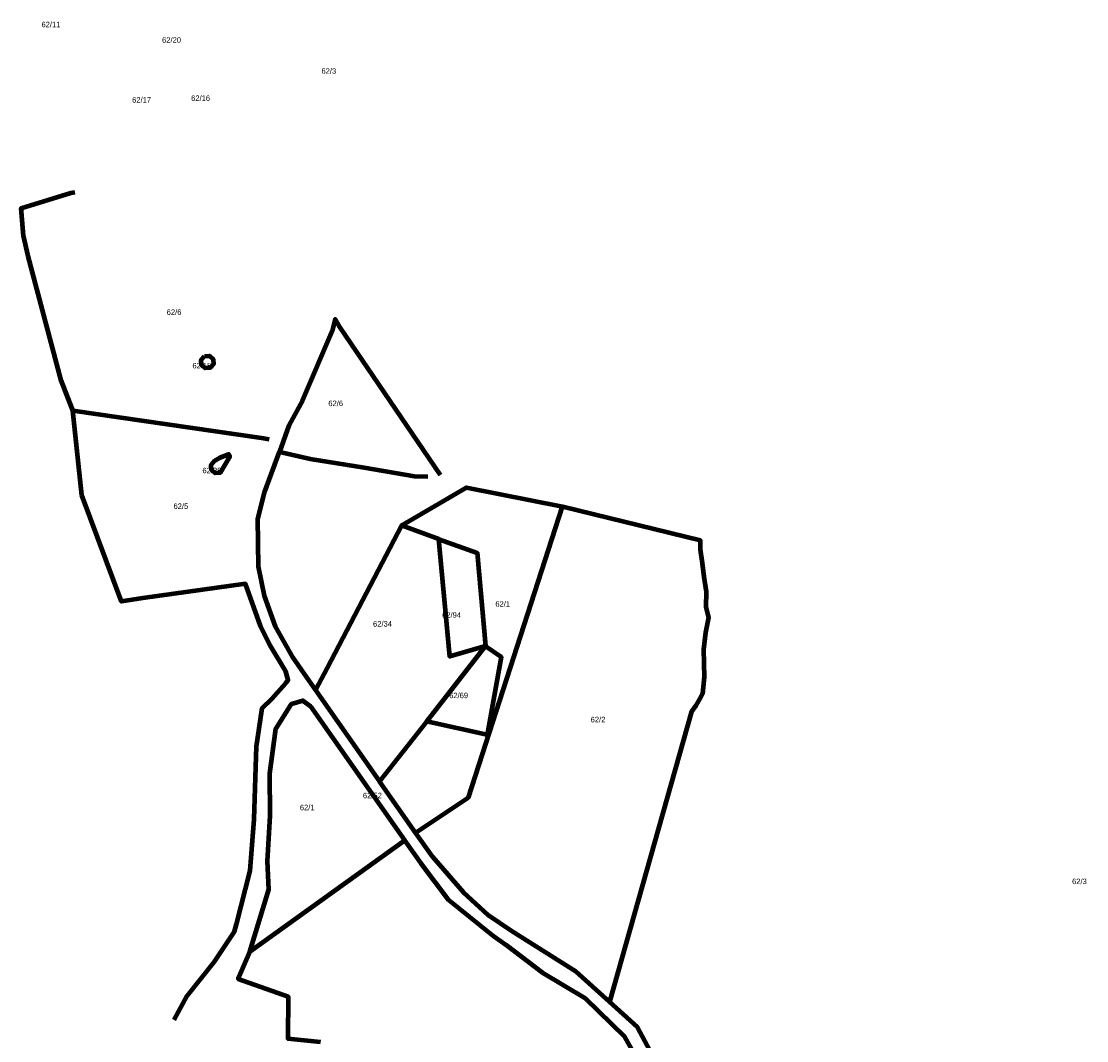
# Model space of a CAD drawing. Header units: metres. Extents: x 78738 to 80110, y 1316763 to 1318622.
# Tile 3 of 3: x 78738 to 79710, y 1317693 to 1318622. Entities that reach past the tile are written whole.
import ezdxf
from ezdxf.enums import TextEntityAlignment as Align

# ---------------------------------------------------------------- set-up
doc = ezdxf.new("R2010")
doc.units = ezdxf.units.M
doc.layers.add('Color 10Line', color=1, linetype='Continuous', lineweight=100)
doc.layers.add('K--DI---PresGnrBnr-GID', color=10, linetype='Continuous', lineweight=25)

msp = doc.modelspace()

# ---------------------------------------------------------------- linework, layer by layer
at = {"layer": 'Color 10Line'}
for points in [[(78793.05, 1318190.26, 55.72), (78784.87, 1318267.4, 40.7), (78774.42, 1318294.61, 45.3), (78744.3, 1318408.19, 43.37), (78739.96, 1318426.61, 42.55), (78737.97, 1318451.87, 38.09), (78783.19, 1318465.78, 27.21), (78786.86, 1318466.5, 26.71)], [(79120.42, 1318208.31, 39.53), (79028.54, 1318343.47, 16.51), (79024.42, 1318350.63, 17.28), (79021.54, 1318339.7, 17.42), (78994.52, 1318276.63, 18.56), (78981.92, 1318253.64, 20), (78973.42, 1318229.74, 21.39), (79001.54, 1318223.33, 25.77), (79050.61, 1318215.27, 30.94), (79096.78, 1318207.47, 37.06), (79108.68, 1318207.19, 38.34)], [(78905.11, 1318316.98, 24.3), (78909.66, 1318317.23, 23.66), (78913.04, 1318314.19, 23), (78913.28, 1318309.64, 23.15), (78910.25, 1318306.26, 23.84), (78905.69, 1318306.02, 24.46), (78902.32, 1318309.05, 24.75), (78902.07, 1318313.61, 24.57), (78905.11, 1318316.98, 24.3)], [(78784.87, 1318267.4, 40.7), (78957.12, 1318242.49, 19.93), (78964.18, 1318241.36, 19.87)], [(78914.22, 1318221.35, 24.93), (78919.29, 1318224.45, 24.34), (78927.35, 1318227.63, 21.54), (78928.33, 1318225.5, 21.68), (78919.36, 1318210.63, 26), (78914.81, 1318210.38, 26), (78911.43, 1318213.42, 26), (78911.19, 1318217.97, 25.52), (78914.22, 1318221.35, 24.93)], [(79107.79, 1317983.89, 22.8), (79064.81, 1317929.09, 17.59), (79064.69, 1317929.25, 17.59), (79006.24, 1318012.55, 17.35), (78998.33, 1318023.81, 17), (78985.96, 1318041.77, 17), (78969.83, 1318070.48, 17.84), (78959.83, 1318098.36, 18.03), (78954.2, 1318125.04, 18.57), (78953.89, 1318168.45, 19.66), (78959.92, 1318192.74, 20), (78973.42, 1318229.74, 21.39)], [(79084.75, 1318162.36, 29.8), (79119.04, 1318182.48, 34.71), (79144.09, 1318197.03, 41.19), (79231.73, 1318179.87, 42.7)], [(78877.56, 1317711.61, 22.79), (78889.37, 1317733.71, 20.23), (78914.11, 1317764.91, 19.53), (78932.58, 1317792.2, 18.56), (78934.34, 1317799.05, 18.48), (78946.87, 1317847.99, 18.91), (78950.38, 1317894.63, 18.7), (78952.44, 1317960.87, 19.37), (78957.48, 1317993.64, 20.37), (78957.83, 1317995.9, 20.29), (78966.95, 1318004.87, 18.38), (78979.23, 1318018.87, 17.85), (78981.48, 1318021.44, 17.72), (78979.32, 1318029.39, 17.86), (78964.93, 1318053.06, 18.51), (78956.12, 1318070.99, 18.79), (78942.57, 1318109.22, 19.6), (78848.73, 1318096.3, 38.95), (78829.46, 1318093.27, 44.38), (78793.05, 1318190.26, 55.72)], [(79097.63, 1317882.32, 17.95), (79145.78, 1317914.58, 30.51), (79231.73, 1318179.87, 42.7), (79357.23, 1318149.15, 40), (79357.31, 1318140.54, 40), (79359.09, 1318128.28, 40), (79360.48, 1318115.64, 39.62), (79362.76, 1318102.12, 38.9), (79362.52, 1318088.45, 38.3), (79364.89, 1318078.6, 38), (79362.12, 1318064.89, 38), (79360.25, 1318049.44, 37.52), (79360.75, 1318036.53, 36.03), (79360.87, 1318024.13, 35.14), (79359.37, 1318009.18, 34.93), (79356.88, 1318004.74, 35.02), (79353.4, 1317998.37, 35.41), (79349.4, 1317992.89, 36.13), (79274.66, 1317727.95, 23.94)], [(79118.82, 1318150.17, 28.01), (79153.87, 1318137.65, 31.12), (79161.46, 1318052.32, 32.81), (79175.8, 1318042.76, 33.1), (79163.06, 1317971.56, 32), (79107.79, 1317983.89, 22.8), (79161.46, 1318052.32, 32.81), (79128.77, 1318042.96, 26.53), (79118.82, 1318150.17, 28.01), (79084.75, 1318162.36, 29.8), (79016.85, 1318032.78, 17.61), (79006.24, 1318012.55, 17.35)], [(79309.32, 1317659.51, 35.06), (79288.6, 1317696.27, 30.3), (79252.58, 1317731, 21.51), (79213.38, 1317754.49, 18.94), (79180.38, 1317779.64, 19.62), (79168.85, 1317787.87, 19.37), (79156.27, 1317797.99, 18.95), (79127.93, 1317820.77, 17.67), (79102.65, 1317854.16, 17.53), (79087.83, 1317875.28, 17.4), (78946.35, 1317773.8, 15.52), (78963.71, 1317830.44, 16.36), (78962.7, 1317856.51, 17.61), (78965.12, 1317897.64, 17.62), (78964.56, 1317936.35, 18.16), (78970.27, 1317977.22, 17.88), (78984.44, 1317999.81, 17.38), (78994.74, 1318003.01, 17.09), (79001.88, 1317997.8, 17.09), (79087.83, 1317875.28, 17.4)], [(79560.64, 1317340.74, 42), (79516.16, 1317386.33, 40.41), (79484.52, 1317419.36, 39.86), (79437.35, 1317468.65, 39.4), (79399.78, 1317506.47, 39.22), (79363.41, 1317549.16, 37.21), (79344.55, 1317584.97, 35.32), (79327.1, 1317646.41, 32.47), (79315.53, 1317674.05, 30.37), (79311.61, 1317683.41, 29), (79300.24, 1317705, 26.84), (79274.66, 1317727.95, 23.94), (79243.85, 1317755.63, 21), (79215.84, 1317773.41, 22.42), (79185.47, 1317792.5, 21.89), (79163.87, 1317807.03, 20.43), (79141.36, 1317827.77, 19.17), (79113.24, 1317860.06, 18.02), (79097.63, 1317882.32, 17.95), (79064.81, 1317929.09, 17.59)], [(78946.35, 1317773.8, 15.52), (78935.67, 1317749.09, 16.4), (78981.31, 1317732.9, 15), (78981.05, 1317694.67, 14.63), (79010.83, 1317691.65, 14.22)]]:
    msp.add_polyline3d(points, dxfattribs=at)

# ---------------------------------------------------------------- texts
at = {"layer": 'K--DI---PresGnrBnr-GID'}
for s, p in [('62/11', (78764.99, 1318616.91, 50)), ('62/20', (78875, 1318602.82, 50)), ('62/3', (79018.49, 1318574.48, 50)), ('62/17', (78847.69, 1318548.19, 50)), ('62/16', (78901.51, 1318549.72, 50)), ('62/6', (78877.3, 1318354.58, 50)), ('62/15', (78902.69, 1318305.81, 50)), ('62/6', (79024.77, 1318271.4, 50)), ('62/28', (78911.81, 1318210.18, 50)), ('62/5', (78883.52, 1318177.59, 50)), ('62/1', (79177.15, 1318088.41, 50)), ('62/34', (79067.47, 1318070.31, 50)), ('62/94', (79130.46, 1318078.42, 50)), ('62/69', (79136.91, 1318005.04, 50)), ('62/2', (79264.07, 1317983.04, 50)), ('62/52', (79058.24, 1317913.75, 50)), ('62/1', (78998.77, 1317902.84, 50)), ('62/3', (79703.25, 1317835.46, 50))]:
    msp.add_text(s, height=5, dxfattribs=at).set_placement(p, align=Align.CENTER)

doc.saveas('drawing.dxf')
